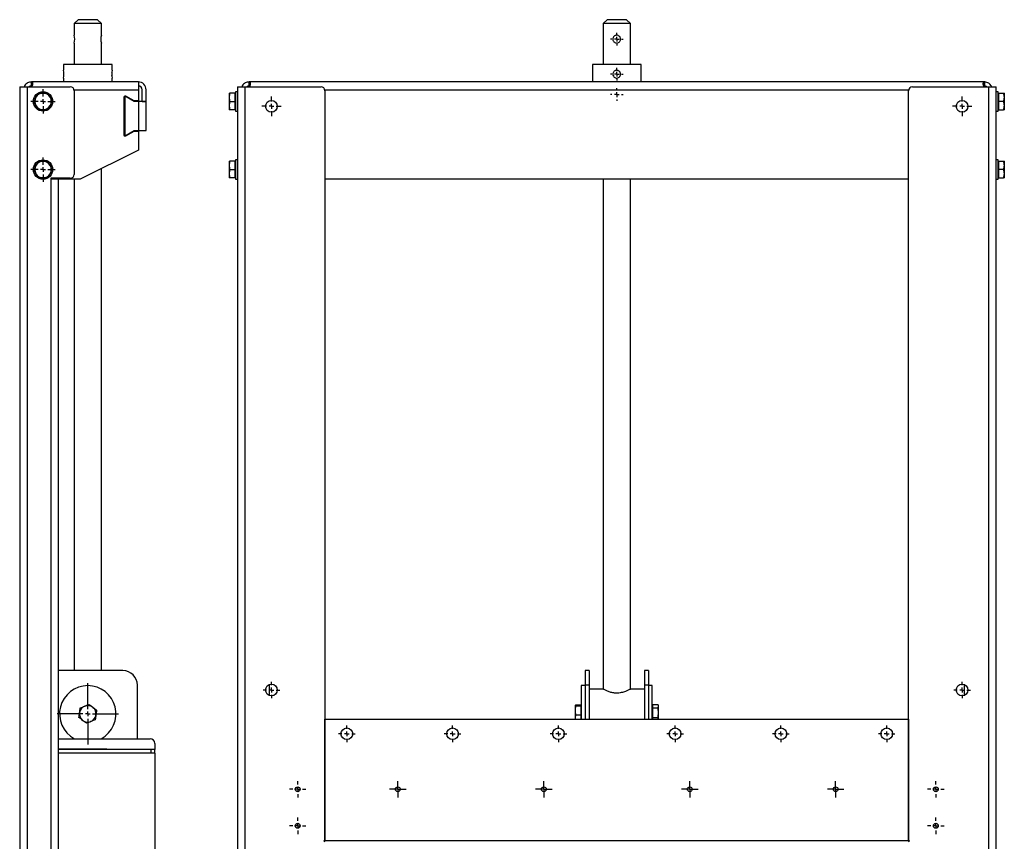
# Model space of a CAD drawing. Header units: millimetres. Extents: x 450 to 3054, y 257 to 2242.
# Tile 6 of 6: x 2042 to 3054, y 1113 to 1958. Entities that reach past the tile are written whole.
import ezdxf

# ---------------------------------------------------------------- set-up
doc = ezdxf.new("R2010")
doc.units = ezdxf.units.MM
doc.layers.add('FOND_DE_PLAN', color=7, linetype='Continuous')

# ---------------------------------------------------------------- blocks, each defined once
blk = doc.blocks.new('SW_CENTERMARKSYMBOL_26')
at = {"layer": 'FOND_DE_PLAN', "color": 0}
for p, q in [((0, 5), (0, 12.5)), ((-5, 0), (-12.5, 0)), ((0, 0), (-2.5, 0)), ((0, 0), (0, 2.5)), ((0, 0), (0, -2.5)), ((0, 0), (2.5, 0)), ((5, 0), (12.5, 0)), ((0, -5), (0, -12.5))]:
    blk.add_line(p, q, dxfattribs=at)
blk = doc.blocks.new('SW_CENTERMARKSYMBOL_27')
at = {"layer": 'FOND_DE_PLAN', "color": 0}
for p, q in [((0, 5), (0, 31.5)), ((-5, 0), (-31.5, 0)), ((0, 0), (-2.5, 0)), ((0, 0), (0, 2.5)), ((0, 0), (0, -2.5)), ((0, 0), (2.5, 0)), ((5, 0), (31.5, 0)), ((0, -5), (0, -31.5))]:
    blk.add_line(p, q, dxfattribs=at)
blk = doc.blocks.new('SW_CENTERMARKSYMBOL_28')
at = {"layer": 'FOND_DE_PLAN', "color": 0}
for p, q in [((0, 5), (0, 12.5)), ((-5, 0), (-12.5, 0)), ((0, 0), (-2.5, 0)), ((0, 0), (0, 2.5)), ((0, 0), (0, -2.5)), ((0, 0), (2.5, 0)), ((5, 0), (12.5, 0)), ((0, -5), (0, -12.5))]:
    blk.add_line(p, q, dxfattribs=at)
blk = doc.blocks.new('SW_CENTERMARKSYMBOL_32')
at = {"layer": 'FOND_DE_PLAN', "color": 0}
for p, q in [((-5, 0), (-8.5, 0)), ((0, 0), (-2.5, 0)), ((0, 5), (0, 8.5)), ((0, 0), (0, 2.5)), ((0, 0), (0, -2.5)), ((0, 0), (2.5, 0)), ((5, 0), (8.5, 0)), ((0, -5), (0, -8.5))]:
    blk.add_line(p, q, dxfattribs=at)
blk = doc.blocks.new('SW_CENTERMARKSYMBOL_37')
at = {"layer": 'FOND_DE_PLAN', "color": 0}
for p, q in [((-5, 0), (-6.5, 0)), ((0, 0), (-2.5, 0)), ((0, 5), (0, 6.5)), ((0, 0), (0, 2.5)), ((0, 0), (0, -2.5)), ((0, 0), (2.5, 0)), ((5, 0), (6.5, 0)), ((0, -5), (0, -6.5))]:
    blk.add_line(p, q, dxfattribs=at)
blk = doc.blocks.new('SW_CENTERMARKSYMBOL_38')
at = {"layer": 'FOND_DE_PLAN', "color": 0}
for p, q in [((-5, 0), (-8.5, 0)), ((0, 0), (-2.5, 0)), ((0, 5), (0, 8.5)), ((0, 0), (0, 2.5)), ((0, 0), (0, -2.5)), ((0, 0), (2.5, 0)), ((5, 0), (8.5, 0)), ((0, -5), (0, -8.5))]:
    blk.add_line(p, q, dxfattribs=at)
blk = doc.blocks.new('SW_CENTERMARKSYMBOL_40')
at = {"layer": 'FOND_DE_PLAN', "color": 0}
for p, q in [((-5, 0), (-8.5, 0)), ((0, 0), (-2.5, 0)), ((0, 5), (0, 8.5)), ((0, 0), (0, 2.5)), ((0, 0), (0, -2.5)), ((0, 0), (2.5, 0)), ((5, 0), (8.5, 0)), ((0, -5), (0, -8.5))]:
    blk.add_line(p, q, dxfattribs=at)
blk = doc.blocks.new('SW_CENTERMARKSYMBOL_44')
at = {"layer": 'FOND_DE_PLAN', "color": 0}
for p, q in [((-5, 0), (-8.5, 0)), ((0, 0), (-2.5, 0)), ((0, 5), (0, 8.5)), ((0, 0), (0, 2.5)), ((0, 0), (0, -2.5)), ((0, 0), (2.5, 0)), ((5, 0), (8.5, 0)), ((0, -5), (0, -8.5))]:
    blk.add_line(p, q, dxfattribs=at)
blk = doc.blocks.new('SW_CENTERMARKSYMBOL_46')
at = {"layer": 'FOND_DE_PLAN', "color": 0}
for p, q in [((-5, 0), (-8.5, 0)), ((0, 0), (-2.5, 0)), ((0, 5), (0, 8.5)), ((0, 0), (0, 2.5)), ((0, 0), (0, -2.5)), ((0, 0), (2.5, 0)), ((5, 0), (8.5, 0)), ((0, -5), (0, -8.5))]:
    blk.add_line(p, q, dxfattribs=at)
blk = doc.blocks.new('SW_CENTERMARKSYMBOL_47')
at = {"layer": 'FOND_DE_PLAN', "color": 0}
for p, q in [((-5, 0), (-10, 0)), ((0, 0), (-2.5, 0)), ((0, 5), (0, 10)), ((0, 0), (0, 2.5)), ((0, 0), (0, -2.5)), ((0, 0), (2.5, 0)), ((5, 0), (10, 0)), ((0, -5), (0, -10))]:
    blk.add_line(p, q, dxfattribs=at)
blk = doc.blocks.new('SW_CENTERMARKSYMBOL_49')
at = {"layer": 'FOND_DE_PLAN', "color": 0}
for p, q in [((-5, 0), (-6.5, 0)), ((0, 0), (-2.5, 0)), ((0, 5), (0, 6.5)), ((0, 0), (0, 2.5)), ((0, 0), (0, -2.5)), ((0, 0), (2.5, 0)), ((5, 0), (6.5, 0)), ((0, -5), (0, -6.5))]:
    blk.add_line(p, q, dxfattribs=at)
blk = doc.blocks.new('SW_CENTERMARKSYMBOL_50')
at = {"layer": 'FOND_DE_PLAN', "color": 0}
for p, q in [((-5, 0), (-6.5, 0)), ((0, 0), (-2.5, 0)), ((0, 5), (0, 6.5)), ((0, 0), (0, 2.5)), ((0, 0), (0, -2.5)), ((0, 0), (2.5, 0)), ((5, 0), (6.5, 0)), ((0, -5), (0, -6.5))]:
    blk.add_line(p, q, dxfattribs=at)
blk = doc.blocks.new('SW_CENTERMARKSYMBOL_53')
at = {"layer": 'FOND_DE_PLAN', "color": 0}
for p, q in [((-5, 0), (-8.5, 0)), ((0, 0), (-2.5, 0)), ((0, 5), (0, 8.5)), ((0, 0), (0, 2.5)), ((0, 0), (0, -2.5)), ((0, 0), (2.5, 0)), ((5, 0), (8.5, 0)), ((0, -5), (0, -8.5))]:
    blk.add_line(p, q, dxfattribs=at)
blk = doc.blocks.new('SW_CENTERMARKSYMBOL_54')
at = {"layer": 'FOND_DE_PLAN', "color": 0}
for p, q in [((-5, 0), (-10, 0)), ((0, 0), (-2.5, 0)), ((0, 5), (0, 10)), ((0, 0), (0, 2.5)), ((0, 0), (0, -2.5)), ((0, 0), (2.5, 0)), ((5, 0), (10, 0)), ((0, -5), (0, -10))]:
    blk.add_line(p, q, dxfattribs=at)
blk = doc.blocks.new('SW_CENTERMARKSYMBOL_55')
at = {"layer": 'FOND_DE_PLAN', "color": 0}
for p, q in [((-5, 0), (-8.5, 0)), ((0, 0), (-2.5, 0)), ((0, 5), (0, 8.5)), ((0, 0), (0, 2.5)), ((0, 0), (0, -2.5)), ((0, 0), (2.5, 0)), ((5, 0), (8.5, 0)), ((0, -5), (0, -8.5))]:
    blk.add_line(p, q, dxfattribs=at)
blk = doc.blocks.new('SW_CENTERMARKSYMBOL_56')
at = {"layer": 'FOND_DE_PLAN', "color": 0}
for p, q in [((-2.5, 0), (-5, 0)), ((0, 0), (-2.5, 0)), ((0, 2.5), (0, 5)), ((0, 0), (0, 2.5)), ((0, 0), (0, -2.5)), ((0, 0), (2.5, 0)), ((2.5, 0), (5, 0)), ((0, -2.5), (0, -5))]:
    blk.add_line(p, q, dxfattribs=at)
blk = doc.blocks.new('SW_CENTERMARKSYMBOL_57')
at = {"layer": 'FOND_DE_PLAN', "color": 0}
for p, q in [((-2.5, 0), (-5, 0)), ((0, 0), (-2.5, 0)), ((0, 2.5), (0, 5)), ((0, 0), (0, 2.5)), ((0, 0), (0, -2.5)), ((0, 0), (2.5, 0)), ((2.5, 0), (5, 0)), ((0, -2.5), (0, -5))]:
    blk.add_line(p, q, dxfattribs=at)
blk = doc.blocks.new('SW_CENTERMARKSYMBOL_58')
at = {"layer": 'FOND_DE_PLAN', "color": 0}
for p, q in [((-2.5, 0), (-5, 0)), ((0, 0), (-2.5, 0)), ((0, 2.5), (0, 5)), ((0, 0), (0, 2.5)), ((0, 0), (0, -2.5)), ((0, 0), (2.5, 0)), ((2.5, 0), (5, 0)), ((0, -2.5), (0, -5))]:
    blk.add_line(p, q, dxfattribs=at)
blk = doc.blocks.new('SW_CENTERMARKSYMBOL_59')
at = {"layer": 'FOND_DE_PLAN', "color": 0}
for p, q in [((-2.5, 0), (-5, 0)), ((0, 0), (-2.5, 0)), ((0, 2.5), (0, 5)), ((0, 0), (0, 2.5)), ((0, 0), (0, -2.5)), ((0, 0), (2.5, 0)), ((2.5, 0), (5, 0)), ((0, -2.5), (0, -5))]:
    blk.add_line(p, q, dxfattribs=at)
blk = doc.blocks.new('SW_CENTERMARKSYMBOL_60')
at = {"layer": 'FOND_DE_PLAN', "color": 0}
for p, q in [((-5, 0), (-8.5, 0)), ((0, 0), (-2.5, 0)), ((0, 5), (0, 8.5)), ((0, 0), (0, 2.5)), ((0, 0), (0, -2.5)), ((0, 0), (2.5, 0)), ((5, 0), (8.5, 0)), ((0, -5), (0, -8.5))]:
    blk.add_line(p, q, dxfattribs=at)
blk = doc.blocks.new('SW_CENTERMARKSYMBOL_61')
at = {"layer": 'FOND_DE_PLAN', "color": 0}
for p, q in [((-5, 0), (-8.5, 0)), ((0, 0), (-2.5, 0)), ((0, 5), (0, 8.5)), ((0, 0), (0, 2.5)), ((0, 0), (0, -2.5)), ((0, 0), (2.5, 0)), ((5, 0), (8.5, 0)), ((0, -5), (0, -8.5))]:
    blk.add_line(p, q, dxfattribs=at)
blk = doc.blocks.new('SW_CENTERMARKSYMBOL_62')
at = {"layer": 'FOND_DE_PLAN', "color": 0}
for p, q in [((-5, 0), (-8.5, 0)), ((0, 0), (-2.5, 0)), ((0, 5), (0, 8.5)), ((0, 0), (0, 2.5)), ((0, 0), (0, -2.5)), ((0, 0), (2.5, 0)), ((5, 0), (8.5, 0)), ((0, -5), (0, -8.5))]:
    blk.add_line(p, q, dxfattribs=at)
blk = doc.blocks.new('SW_CENTERMARKSYMBOL_63')
at = {"layer": 'FOND_DE_PLAN', "color": 0}
for p, q in [((-5, 0), (-8.5, 0)), ((0, 0), (-2.5, 0)), ((0, 5), (0, 8.5)), ((0, 0), (0, 2.5)), ((0, 0), (0, -2.5)), ((0, 0), (2.5, 0)), ((5, 0), (8.5, 0)), ((0, -5), (0, -8.5))]:
    blk.add_line(p, q, dxfattribs=at)
blk = doc.blocks.new('SW_CENTERMARKSYMBOL_64')
at = {"layer": 'FOND_DE_PLAN', "color": 0}
for p, q in [((-5, 0), (-8.5, 0)), ((0, 0), (-2.5, 0)), ((0, 5), (0, 8.5)), ((0, 0), (0, 2.5)), ((0, 0), (0, -2.5)), ((0, 0), (2.5, 0)), ((5, 0), (8.5, 0)), ((0, -5), (0, -8.5))]:
    blk.add_line(p, q, dxfattribs=at)
blk = doc.blocks.new('SW_CENTERMARKSYMBOL_65')
at = {"layer": 'FOND_DE_PLAN', "color": 0}
for p, q in [((-5, 0), (-8.5, 0)), ((0, 0), (-2.5, 0)), ((0, 5), (0, 8.5)), ((0, 0), (0, 2.5)), ((0, 0), (0, -2.5)), ((0, 0), (2.5, 0)), ((5, 0), (8.5, 0)), ((0, -5), (0, -8.5))]:
    blk.add_line(p, q, dxfattribs=at)
blk = doc.blocks.new('SW_CENTERMARKSYMBOL_66')
at = {"layer": 'FOND_DE_PLAN', "color": 0}
for p, q in [((-5, 0), (-8.5, 0)), ((0, 0), (-2.5, 0)), ((0, 5), (0, 8.5)), ((0, 0), (0, 2.5)), ((0, 0), (0, -2.5)), ((0, 0), (2.5, 0)), ((5, 0), (8.5, 0)), ((0, -5), (0, -8.5))]:
    blk.add_line(p, q, dxfattribs=at)
blk = doc.blocks.new('SW_CENTERMARKSYMBOL_67')
at = {"layer": 'FOND_DE_PLAN', "color": 0}
for p, q in [((-5, 0), (-8.5, 0)), ((0, 0), (-2.5, 0)), ((0, 5), (0, 8.5)), ((0, 0), (0, 2.5)), ((0, 0), (0, -2.5)), ((0, 0), (2.5, 0)), ((5, 0), (8.5, 0)), ((0, -5), (0, -8.5))]:
    blk.add_line(p, q, dxfattribs=at)
blk = doc.blocks.new('SW_CENTERMARKSYMBOL_72')
at = {"layer": 'FOND_DE_PLAN', "color": 0}
for p, q in [((-5, 0), (-8.5, 0)), ((0, 0), (-2.5, 0)), ((0, 5), (0, 8.5)), ((0, 0), (0, 2.5)), ((0, 0), (0, -2.5)), ((0, 0), (2.5, 0)), ((5, 0), (8.5, 0)), ((0, -5), (0, -8.5))]:
    blk.add_line(p, q, dxfattribs=at)

msp = doc.modelspace()

# ---------------------------------------------------------------- linework, layer by layer
at = {"color": 7, "linetype": 'Continuous', "lineweight": 25}
for p, q in [((2102, 1957.6), (2098, 1953.6)), ((2098, 1953.6), (2098, 1941.6)), ((2126, 1953.6), (2098, 1953.6)), ((2122, 1957.6), (2102, 1957.6)), ((2126, 1953.6), (2122, 1957.6)), ((2126, 1941.6), (2126, 1953.6)), ((2645.8, 1957.6), (2641.8, 1953.6)), ((2641.8, 1953.6), (2641.8, 1911.6)), ((2669.8, 1953.6), (2641.8, 1953.6)), ((2665.8, 1957.6), (2645.8, 1957.6)), ((2669.8, 1953.6), (2665.8, 1957.6)), ((2669.8, 1911.6), (2669.8, 1953.6)), ((2098, 1933.6), (2098, 1911.6)), ((2126, 1911.6), (2126, 1933.6)), ((2087, 1911.6), (2087, 1905.6)), ((2112, 1911.6), (2087, 1911.6)), ((2137, 1911.6), (2112, 1911.6)), ((2137, 1905.6), (2137, 1911.6)), ((2630.8, 1911.6), (2630.8, 1893.6)), ((2680.8, 1911.6), (2630.8, 1911.6)), ((2656.4, 1905), (2656.1, 1905.6)), ((2656.9, 1905.5), (2656.4, 1905)), ((2680.8, 1893.6), (2680.8, 1911.6)), ((2054, 1889.6), (2054, 1893.6)), ((2054, 1893.6), (2054.2, 1893.6)), ((2164, 1893.6), (2054.2, 1893.6)), ((2054.2, 1893.6), (2054.2, 1889.6)), ((2087, 1897.6), (2087, 1893.6)), ((2137, 1893.6), (2137, 1897.6)), ((2164, 1893.6), (2164, 1885.6)), ((2277.8, 1889.6), (2277.8, 1893.6)), ((2277.8, 1893.6), (2277.9, 1893.6)), ((2277.9, 1893.6), (2277.9, 1889.6)), ((3033.6, 1893.6), (2277.9, 1893.6)), ((2658.6, 1898.8), (2658.4, 1899.4)), ((2658.4, 1899.4), (2659.1, 1899.4)), ((3033.6, 1889.6), (3033.6, 1893.6)), ((3033.6, 1893.6), (3033.8, 1893.6)), ((3033.8, 1893.6), (3033.8, 1889.6)), ((2042, 1888.6), (2042, 513.6)), ((2042, 1888.6), (2050, 1888.6)), ((2050, 516.6), (2050, 1888.6)), ((2050, 1888.6), (2094, 1888.6)), ((2054.2, 1889.6), (2054, 1889.6)), ((2097.9, 1885.6), (2164, 1885.6)), ((2098, 1884.6), (2098, 1798.6)), ((2164, 1885.6), (2164, 1874.1)), ((2168, 1873.6), (2168, 1885.6)), ((2172, 1873.6), (2172, 1885.6)), ((2265.8, 1883.6), (2263.8, 1883.6)), ((2263.8, 1883.6), (2263.8, 1873.6)), ((2265.8, 1888.6), (2265.8, 516.6)), ((2265.8, 1888.6), (2273.8, 1888.6)), ((2273.8, 513.6), (2273.8, 1888.6)), ((2273.8, 1888.6), (2351.8, 1888.6)), ((2277.9, 1889.6), (2277.8, 1889.6)), ((2277.8, 1888.6), (2277.8, 1889.6)), ((2355.6, 1885.6), (2955.9, 1885.6)), ((2355.8, 1884.6), (2355.8, 1114.6)), ((2955.8, 1114.6), (2955.8, 1884.6)), ((2959.8, 1888.6), (3037.8, 1888.6)), ((3033.8, 1889.6), (3033.6, 1889.6)), ((3033.8, 1889.6), (3033.8, 1888.6)), ((3037.8, 1888.6), (3037.8, 513.6)), ((3037.8, 1888.6), (3045.8, 1888.6)), ((3045.8, 516.6), (3045.8, 1888.6)), ((3047.8, 1883.6), (3045.8, 1883.6)), ((3047.8, 1873.6), (3047.8, 1883.6)), ((2149, 1878.1), (2149, 1839.1)), ((2150.7, 1879.1), (2150, 1879.1)), ((2150, 1877.5), (2150, 1839.8)), ((2159.7, 1874.1), (2151.2, 1879)), ((2159.7, 1873.6), (2151.5, 1878.4)), ((2164, 1874.1), (2159.7, 1874.1)), ((2164, 1873.6), (2159.7, 1873.6)), ((2164, 1873.6), (2164, 1843.6)), ((2172, 1873.6), (2164, 1873.6)), ((2168, 1873.6), (2172, 1873.6)), ((2168, 1873.6), (2168, 1873.6)), ((2172, 1843.6), (2172, 1873.6)), ((2172, 1873.6), (2172, 1873.6)), ((2257.4, 1882.1), (2257.4, 1877.9)), ((2257.4, 1877.9), (2257.4, 1869.4)), ((2263.2, 1882.1), (2258.1, 1882.1)), ((2258.1, 1873.6), (2263.2, 1873.6)), ((2263.2, 1882.1), (2263.2, 1873.6)), ((2263.8, 1881.3), (2263.2, 1881.3)), ((2263.2, 1873.6), (2263.2, 1865.1)), ((2263.8, 1873.6), (2263.8, 1863.6)), ((3048.4, 1881.3), (3047.8, 1881.3)), ((3047.8, 1863.6), (3047.8, 1873.6)), ((3048.4, 1882.1), (3053.4, 1882.1)), ((3048.4, 1873.6), (3048.4, 1882.1)), ((3053.4, 1873.6), (3048.4, 1873.6)), ((3048.4, 1865.1), (3048.4, 1873.6)), ((3054.2, 1877.9), (3054.2, 1882.1)), ((3054.2, 1869.4), (3054.2, 1877.9)), ((2257.4, 1869.4), (2257.4, 1865.1)), ((2263.2, 1865.1), (2258.1, 1865.1)), ((2263.2, 1865.9), (2263.8, 1865.9)), ((2263.8, 1863.6), (2265.8, 1863.6)), ((3045.8, 1863.6), (3047.8, 1863.6)), ((3047.8, 1865.9), (3048.4, 1865.9)), ((3048.4, 1865.1), (3053.4, 1865.1)), ((3054.2, 1865.1), (3054.2, 1869.4)), ((2151.2, 1838.3), (2159.7, 1843.1)), ((2151.5, 1838.9), (2159.7, 1843.6)), ((2159.7, 1843.6), (2164, 1843.6)), ((2159.7, 1843.1), (2164, 1843.1)), ((2164, 1843.6), (2172, 1843.6)), ((2164, 1843.1), (2164, 1823.6)), ((2150, 1838.1), (2150.7, 1838.1)), ((2164, 1823.6), (2104, 1793.6)), ((2257.4, 1812.1), (2257.4, 1807.9)), ((2263.2, 1812.1), (2258.1, 1812.1)), ((2263.2, 1812.1), (2263.2, 1803.6)), ((2265.8, 1813.6), (2263.8, 1813.6)), ((2263.8, 1813.6), (2263.8, 1803.6)), ((3047.8, 1813.6), (3045.8, 1813.6)), ((3047.8, 1803.6), (3047.8, 1813.6)), ((3048.4, 1812.1), (3053.4, 1812.1)), ((3048.4, 1803.6), (3048.4, 1812.1)), ((3054.2, 1807.9), (3054.2, 1812.1)), ((2126, 1288.6), (2126, 1804.6)), ((2257.4, 1807.9), (2257.4, 1799.4)), ((2258.1, 1803.6), (2263.2, 1803.6)), ((2263.8, 1811.3), (2263.2, 1811.3)), ((2263.2, 1803.6), (2263.2, 1795.1)), ((2263.8, 1803.6), (2263.8, 1793.6)), ((3048.4, 1811.3), (3047.8, 1811.3)), ((3047.8, 1793.6), (3047.8, 1803.6)), ((3053.4, 1803.6), (3048.4, 1803.6)), ((3048.4, 1795.1), (3048.4, 1803.6)), ((3054.2, 1799.4), (3054.2, 1807.9)), ((2094, 1794.6), (2074, 1794.6)), ((2074, 1794.6), (2074, 1793.6)), ((2074, 1793.6), (2074, 516.6)), ((2080.9, 1793.6), (2074, 1793.6)), ((2104, 1793.6), (2080.9, 1793.6)), ((2082, 513.6), (2082, 1793.6)), ((2098, 1793.6), (2098, 1288.6)), ((2257.4, 1799.4), (2257.4, 1795.1)), ((2263.2, 1795.1), (2258.1, 1795.1)), ((2263.2, 1795.9), (2263.8, 1795.9)), ((2263.8, 1793.6), (2265.8, 1793.6)), ((2955.8, 1793.6), (2355.8, 1793.6)), ((2641.8, 1793.6), (2641.8, 1269.6)), ((2669.8, 1269.6), (2669.8, 1793.6)), ((3045.8, 1793.6), (3047.8, 1793.6)), ((3047.8, 1795.9), (3048.4, 1795.9)), ((3048.4, 1795.1), (3053.4, 1795.1)), ((3054.2, 1795.1), (3054.2, 1799.4)), ((2148, 1288.6), (2082, 1288.6)), ((2627.3, 1288.6), (2623.3, 1288.6)), ((2623.3, 1288.6), (2623.3, 1273.6)), ((2627.3, 1288.6), (2627.3, 1273.6)), ((2688.3, 1288.6), (2684.3, 1288.6)), ((2684.3, 1288.6), (2684.3, 1273.6)), ((2688.3, 1288.6), (2688.3, 1273.6)), ((2163, 1218.6), (2163, 1273.6)), ((2298.8, 1263), (2298.8, 1274.3)), ((2623.3, 1273.1), (2619.3, 1273.1)), ((2619.3, 1273.1), (2619.3, 1238.6)), ((2627.3, 1273.6), (2623.3, 1273.6)), ((2623.3, 1273.6), (2623.3, 1238.6)), ((2627.3, 1273.6), (2627.3, 1238.6)), ((2641.8, 1269.6), (2627.3, 1269.6)), ((2684.3, 1269.6), (2669.8, 1269.6)), ((2688.3, 1273.6), (2684.3, 1273.6)), ((2684.3, 1273.6), (2684.3, 1238.6)), ((2688.3, 1273.6), (2688.3, 1238.6)), ((2692.3, 1273.1), (2688.3, 1273.1)), ((2692.3, 1238.6), (2692.3, 1273.1)), ((3012.8, 1274.3), (3012.8, 1263)), ((2612.9, 1252.6), (2612.9, 1247.5)), ((2612.9, 1247.5), (2612.9, 1239.1)), ((2618.7, 1253.1), (2613.6, 1253.1)), ((2618.7, 1252), (2613.6, 1252)), ((2618.7, 1253.1), (2618.7, 1252)), ((2618.7, 1252), (2618.7, 1243)), ((2619.3, 1251.8), (2618.7, 1251.8)), ((2692.9, 1251.8), (2692.3, 1251.8)), ((2692.9, 1253.8), (2697.9, 1253.8)), ((2692.9, 1250.2), (2692.9, 1253.8)), ((2692.9, 1240.5), (2692.9, 1250.2)), ((2692.9, 1250.2), (2697.9, 1250.2)), ((2698.7, 1252.6), (2698.3, 1253.3)), ((2698.7, 1252), (2698.7, 1252.6)), ((2698.7, 1245.3), (2698.7, 1252)), ((2698.7, 1238.6), (2698.7, 1245.3)), ((2355.8, 1238.6), (2955.8, 1238.6)), ((2355.8, 1113.6), (2355.8, 1238.6)), ((2612.9, 1239.1), (2612.9, 1238.6)), ((2612.9, 1239.1), (2612.9, 1238.6)), ((2613.6, 1243), (2618.7, 1243)), ((2618.7, 1243), (2618.7, 1238.6)), ((2692.9, 1240.5), (2697.9, 1240.5)), ((2692.9, 1238.6), (2692.9, 1240.5)), ((2955.8, 1238.6), (2955.8, 1113.6)), ((2082, 1218.6), (2176, 1218.6)), ((2131.5, 1207.9), (2082, 1207.9)), ((2177, 1207.6), (2082, 1207.6)), ((2131.5, 1207.6), (2131.5, 1207.9)), ((2177, 1203.6), (2177, 1207.6)), ((2181, 1207.6), (2177, 1207.6)), ((2181, 1213.6), (2181, 1207.6)), ((2181, 1203.6), (2181, 1207.6)), ((2177, 1203.6), (2082, 1203.6)), ((2181, 1203.6), (2177, 1203.6)), ((2181, 1203.6), (2181, 1068.7)), ((2355.8, 1114.6), (2354.8, 1113.6)), ((2354.8, 1113.6), (2355.8, 1112.6)), ((2955.8, 1113.6), (2355.8, 1113.6)), ((2956.8, 1113.6), (2955.8, 1114.6)), ((2955.8, 1112.6), (2956.8, 1113.6))]:
    msp.add_line(p, q, dxfattribs=at)
for centre, radius in [((2066, 1873.6), 10), ((2300.8, 1868.6), 6), ((3010.8, 1868.6), 6), ((2066, 1803.6), 10), ((2300.8, 1268.6), 6), ((3010.8, 1268.6), 6), ((2378.3, 1223.6), 6), ((2487, 1223.6), 6), ((2595.8, 1223.6), 6), ((2715.8, 1223.6), 6), ((2824.5, 1223.6), 6), ((2933.3, 1223.6), 6), ((2327.8, 1166.6), 2.5), ((2430.8, 1166.6), 2.5), ((2580.8, 1166.6), 2.5), ((2730.8, 1166.6), 2.5), ((2880.8, 1166.6), 2.5), ((2983.8, 1166.6), 2.5), ((2327.8, 1129.1), 2.5), ((2983.8, 1129.1), 2.5)]:
    msp.add_circle(centre, radius, dxfattribs=at)
for centre, radius, start, end in [((2084.3, 1937.6), 14.3, 343.7225, 16.2775), ((2139.7, 1937.6), 14.3, 163.7243, 196.2757), ((2062.1, 1901.6), 25.2, 350.8603, 9.1397), ((2161.8, 1901.6), 25.1, 170.8448, 189.1552), ((2130.1, 1901.6), 6.88, 0, 11.6781), ((2130.1, 1901.6), 6.88, 346.6514, 0), ((2164, 1885.6), 8, 0, 90), ((2094, 1884.6), 4, 0, 90), ((2164, 1885.6), 4, 0, 90), ((2351.8, 1884.6), 4, 0, 90), ((2959.8, 1884.6), 4, 90, 180), ((2066, 1873.6), 8.5, 150, 210), ((2066, 1873.6), 8.5, 90, 150), ((2066, 1873.6), 8.5, 30, 90), ((2066, 1873.6), 8.5, 330, 30), ((2150, 1878.1), 1, 90, 180), ((2151, 1877.5), 1, 60, 180), ((2150.7, 1878.1), 1, 60, 90), ((2066, 1873.6), 8.5, 210, 270), ((2066, 1873.6), 8.5, 270, 330), ((2150, 1839.1), 1, 180, 270), ((2151, 1839.8), 1, 180, 300), ((2150.7, 1839.1), 1, 270, 300), ((2066, 1803.6), 8.5, 90, 150), ((2066, 1803.6), 8.5, 30, 90), ((2066, 1803.6), 8.5, 150, 210), ((2066, 1803.6), 8.5, 330, 30), ((2066, 1803.6), 8.5, 210, 270), ((2066, 1803.6), 8.5, 270, 330), ((2094, 1798.6), 4, 270, 0), ((2148, 1273.6), 15, 0, 90), ((2112, 1244.1), 29, 298.4407, 241.5593), ((2112, 1244.1), 8.5, 171.7443, 231.7443), ((2112, 1244.1), 8.5, 111.7443, 171.7443), ((2112, 1244.1), 8.5, 51.7443, 111.7443), ((2112, 1244.1), 8.5, 351.7443, 51.7443), ((2112, 1244.1), 8.5, 231.7443, 291.7443), ((2112, 1244.1), 8.5, 291.7443, 351.7443), ((2176, 1213.6), 5, 0, 90)]:
    msp.add_arc(centre, radius, start, end, dxfattribs=at)
for points, knots in [([(2655.8, 1933.6), (2655.3, 1933.7), (2654.5, 1933.8), (2653.3, 1934.4), (2652.4, 1935.4), (2651.9, 1936.5), (2651.7, 1937.7), (2651.9, 1938.9), (2652.5, 1940.1), (2653.5, 1941), (2654.7, 1941.5), (2655.9, 1941.7), (2657.1, 1941.5), (2658.3, 1940.8), (2659.2, 1939.9), (2659.7, 1938.6), (2659.8, 1937.2), (2659.5, 1936), (2658.7, 1934.8), (2657.7, 1934), (2656.6, 1933.7), (2656, 1933.6), (2655.8, 1933.6)], [0, 0, 0, 0, 0.05222, 0.104391, 0.157805, 0.212269, 0.250023, 0.302195, 0.354309, 0.407785, 0.462235, 0.500044, 0.552263, 0.604437, 0.657847, 0.712315, 0.765368, 0.81672, 0.868735, 0.922707, 0.976959, 1, 1, 1, 1]), ([(2087.2, 1903.5), (2087.2, 1903.3), (2087, 1902.7), (2087, 1902.1), (2087, 1901.7)], [0, 0, 0, 0, 0.314413, 1, 1, 1, 1]), ([(2655.8, 1905.6), (2656.2, 1905.6), (2657.1, 1905.5), (2658.3, 1904.8), (2659.2, 1903.8), (2659.7, 1902.5), (2659.8, 1901.2), (2659.4, 1899.9), (2658.7, 1898.8), (2657.6, 1898), (2656.5, 1897.7), (2655.5, 1897.6), (2654.4, 1897.8), (2653.2, 1898.4), (2652.3, 1899.4), (2651.9, 1900.6), (2651.7, 1901.8), (2651.9, 1903), (2652.6, 1904.2), (2653.6, 1905.1), (2654.7, 1905.6), (2655.5, 1905.6), (2655.8, 1905.6)], [0, 0, 0, 0, 0.053214, 0.106414, 0.160031, 0.213943, 0.267398, 0.320346, 0.373538, 0.427335, 0.481163, 0.499946, 0.553161, 0.606361, 0.659977, 0.713889, 0.749974, 0.803184, 0.856375, 0.909999, 0.963911, 1, 1, 1, 1]), ([(2054, 1893.6), (2053.4, 1893.6), (2052.1, 1893.5), (2050.1, 1892.7), (2048.3, 1891.4), (2047.1, 1889.9), (2046.8, 1889), (2046.7, 1888.6)], [0, 0, 0, 0, 0.214498, 0.431269, 0.65498, 0.878872, 1, 1, 1, 1]), ([(2054.6, 1888.6), (2054.7, 1888.8), (2055.2, 1889.6), (2055.5, 1891), (2055.6, 1892.4), (2055.3, 1893.3), (2054.7, 1893.6), (2054.3, 1893.6), (2054.2, 1893.6)], [0, 0, 0, 0, 0.0677651, 0.2808544, 0.5041013, 0.7277593, 0.9515567, 1, 1, 1, 1]), ([(2087, 1901.7), (2087, 1901.4), (2087, 1900.7), (2087.2, 1900.1), (2087.2, 1899.7)], [0, 0, 0, 0, 0.4466, 1, 1, 1, 1]), ([(2277.8, 1893.6), (2277.1, 1893.6), (2275.9, 1893.5), (2273.9, 1892.7), (2272.1, 1891.4), (2270.9, 1889.9), (2270.5, 1889), (2270.4, 1888.6)], [0, 0, 0, 0, 0.215273, 0.432114, 0.655688, 0.879676, 1, 1, 1, 1]), ([(2278.4, 1888.6), (2278.5, 1888.8), (2278.9, 1889.5), (2279.2, 1890.9), (2279.4, 1892.4), (2279.1, 1893.3), (2278.5, 1893.6), (2278, 1893.6), (2277.9, 1893.6)], [0, 0, 0, 0, 0.060852, 0.274645, 0.498028, 0.721039, 0.945939, 1, 1, 1, 1]), ([(3033.6, 1893.6), (3033.3, 1893.6), (3032.6, 1893.5), (3032.2, 1892.7), (3032.2, 1891.4), (3032.5, 1889.9), (3033, 1889), (3033.2, 1888.6)], [0, 0, 0, 0, 0.214498, 0.431269, 0.65498, 0.878872, 1, 1, 1, 1]), ([(3041.1, 1888.6), (3041.1, 1888.8), (3040.8, 1889.6), (3039.8, 1891), (3038.2, 1892.4), (3036.2, 1893.3), (3034.7, 1893.6), (3033.9, 1893.6), (3033.8, 1893.6)], [0, 0, 0, 0, 0.0677651, 0.2808544, 0.5041013, 0.7277593, 0.9515567, 1, 1, 1, 1]), ([(2051.4, 1888.6), (2051.6, 1888.8), (2051.9, 1889.1), (2052.6, 1889.4), (2053.4, 1889.6), (2053.8, 1889.6), (2054, 1889.6)], [0, 0, 0, 0, 0.2051348, 0.4421592, 0.691448, 1, 1, 1, 1]), ([(2054.2, 1889.6), (2054.5, 1889.6), (2054.8, 1889.6), (2055, 1889.5), (2055, 1889.5)], [0, 0, 0, 0, 0.889319, 1, 1, 1, 1]), ([(2275.2, 1888.6), (2275.3, 1888.7), (2275.6, 1889), (2276.2, 1889.3), (2277, 1889.6), (2277.5, 1889.6), (2277.8, 1889.6)], [0, 0, 0, 0, 0.154116, 0.390508, 0.638738, 1, 1, 1, 1]), ([(2277.9, 1889.6), (2278.2, 1889.6), (2278.6, 1889.6), (2278.8, 1889.5), (2278.8, 1889.5)], [0, 0, 0, 0, 0.909528, 1, 1, 1, 1]), ([(3032.7, 1889.5), (3032.8, 1889.5), (3033, 1889.6), (3033.3, 1889.6), (3033.6, 1889.6)], [0, 0, 0, 0, 0.213823, 1, 1, 1, 1]), ([(3033.8, 1889.6), (3034, 1889.6), (3034.5, 1889.6), (3035.4, 1889.3), (3036, 1889), (3036.3, 1888.7), (3036.4, 1888.6)], [0, 0, 0, 0, 0.347874, 0.622683, 0.898932, 1, 1, 1, 1]), ([(2056.2, 1873.6), (2056.6, 1874.3), (2057.4, 1875.7), (2058.2, 1877.1), (2058.6, 1877.9)], [0, 0, 0, 0, 0.49547, 1, 1, 1, 1]), ([(2058.6, 1869.4), (2058.2, 1870.1), (2057.4, 1871.5), (2056.6, 1872.9), (2056.2, 1873.6)], [0, 0, 0, 0, 0.494511, 1, 1, 1, 1]), ([(2058.6, 1877.9), (2059.1, 1878.6), (2059.9, 1880), (2060.7, 1881.4), (2061.1, 1882.1)], [0, 0, 0, 0, 0.494511, 1, 1, 1, 1]), ([(2061.1, 1882.1), (2061.9, 1882.1), (2062.7, 1882.1), (2064.3, 1882.1), (2065.2, 1882.1), (2066, 1882.1)], [0, 0, 0, 0, 0.5, 0.5, 1, 1, 1, 1]), ([(2066, 1882.1), (2066.8, 1882.1), (2067.7, 1882.1), (2069.3, 1882.1), (2070.1, 1882.1), (2070.9, 1882.1)], [0, 0, 0, 0, 0.5, 0.5, 1, 1, 1, 1]), ([(2070.9, 1882.1), (2071.3, 1881.4), (2072.1, 1880), (2072.9, 1878.6), (2073.4, 1877.9)], [0, 0, 0, 0, 0.495459, 1, 1, 1, 1]), ([(2073.4, 1877.9), (2073.8, 1877.2), (2074.6, 1875.7), (2075.4, 1874.3), (2075.8, 1873.6)], [0, 0, 0, 0, 0.494501, 1, 1, 1, 1]), ([(2075.8, 1873.6), (2075.4, 1872.9), (2074.6, 1871.5), (2073.8, 1870.1), (2073.4, 1869.4)], [0, 0, 0, 0, 0.495459, 1, 1, 1, 1]), ([(2258.1, 1882.1), (2257.9, 1881.4), (2257.5, 1880), (2257.4, 1878.6), (2257.4, 1877.9)], [0, 0, 0, 0, 0.495459, 1, 1, 1, 1]), ([(2257.4, 1882.1), (2257.4, 1882.1), (2257.4, 1882.1), (2257.7, 1882.1), (2257.9, 1882.1), (2258.1, 1882.1)], [0, 0, 0, 0, 0.5, 0.5, 1, 1, 1, 1]), ([(2257.4, 1877.9), (2257.4, 1877.2), (2257.5, 1875.7), (2257.9, 1874.3), (2258.1, 1873.6)], [0, 0, 0, 0, 0.494501, 1, 1, 1, 1]), ([(2258.1, 1873.6), (2257.9, 1872.9), (2257.5, 1871.5), (2257.4, 1870.1), (2257.4, 1869.4)], [0, 0, 0, 0, 0.495459, 1, 1, 1, 1]), ([(3054.2, 1877.9), (3054.1, 1878.6), (3054.1, 1880), (3053.6, 1881.4), (3053.4, 1882.1)], [0, 0, 0, 0, 0.494511, 1, 1, 1, 1]), ([(3053.4, 1882.1), (3053.6, 1882.1), (3053.8, 1882.1), (3054.1, 1882.1), (3054.2, 1882.1), (3054.2, 1882.1)], [0, 0, 0, 0, 0.5, 0.5, 1, 1, 1, 1]), ([(3053.4, 1873.6), (3053.6, 1874.3), (3054.1, 1875.7), (3054.1, 1877.1), (3054.2, 1877.9)], [0, 0, 0, 0, 0.49547, 1, 1, 1, 1]), ([(3054.2, 1869.4), (3054.1, 1870.1), (3054.1, 1871.5), (3053.6, 1872.9), (3053.4, 1873.6)], [0, 0, 0, 0, 0.494511, 1, 1, 1, 1]), ([(2061.1, 1865.1), (2060.7, 1865.8), (2059.9, 1867.2), (2059.1, 1868.6), (2058.6, 1869.4)], [0, 0, 0, 0, 0.495449, 1, 1, 1, 1]), ([(2066, 1865.1), (2065.2, 1865.1), (2063.5, 1865.1), (2061.9, 1865.1), (2061.1, 1865.1)], [0, 0, 0, 0, 0.494511, 1, 1, 1, 1]), ([(2070.9, 1865.1), (2070.1, 1865.1), (2068.5, 1865.1), (2066.8, 1865.1), (2066, 1865.1)], [0, 0, 0, 0, 0.495458, 1, 1, 1, 1]), ([(2073.4, 1869.4), (2073, 1868.7), (2072.1, 1867.2), (2071.3, 1865.8), (2070.9, 1865.1)], [0, 0, 0, 0, 0.494501, 1, 1, 1, 1]), ([(2257.4, 1869.4), (2257.4, 1868.7), (2257.5, 1867.2), (2257.9, 1865.8), (2258.1, 1865.1)], [0, 0, 0, 0, 0.494501, 1, 1, 1, 1]), ([(2258.1, 1865.1), (2257.9, 1865.1), (2257.5, 1865.1), (2257.4, 1865.1), (2257.4, 1865.1)], [0, 0, 0, 0, 0.495458, 1, 1, 1, 1]), ([(3053.4, 1865.1), (3053.6, 1865.8), (3054.1, 1867.2), (3054.1, 1868.6), (3054.2, 1869.4)], [0, 0, 0, 0, 0.495449, 1, 1, 1, 1]), ([(3054.2, 1865.1), (3054.1, 1865.1), (3054.1, 1865.1), (3053.6, 1865.1), (3053.4, 1865.1)], [0, 0, 0, 0, 0.494511, 1, 1, 1, 1]), ([(2058.6, 1807.9), (2059.1, 1808.6), (2059.9, 1810), (2060.7, 1811.4), (2061.1, 1812.1)], [0, 0, 0, 0, 0.494521, 1, 1, 1, 1]), ([(2061.1, 1812.1), (2061.9, 1812.1), (2063.5, 1812.1), (2065.2, 1812.1), (2066, 1812.1)], [0, 0, 0, 0, 0.495458, 1, 1, 1, 1]), ([(2066, 1812.1), (2066.8, 1812.1), (2068.5, 1812.1), (2070.1, 1812.1), (2070.9, 1812.1)], [0, 0, 0, 0, 0.494511, 1, 1, 1, 1]), ([(2070.9, 1812.1), (2071.3, 1811.4), (2072.1, 1810), (2072.9, 1808.6), (2073.4, 1807.9)], [0, 0, 0, 0, 0.495449, 1, 1, 1, 1]), ([(2258.1, 1812.1), (2257.9, 1811.4), (2257.5, 1810), (2257.4, 1808.6), (2257.4, 1807.9)], [0, 0, 0, 0, 0.495449, 1, 1, 1, 1]), ([(2257.4, 1812.1), (2257.4, 1812.1), (2257.5, 1812.1), (2257.9, 1812.1), (2258.1, 1812.1)], [0, 0, 0, 0, 0.494511, 1, 1, 1, 1]), ([(3054.2, 1807.9), (3054.1, 1808.6), (3054.1, 1810), (3053.6, 1811.4), (3053.4, 1812.1)], [0, 0, 0, 0, 0.494521, 1, 1, 1, 1]), ([(3053.4, 1812.1), (3053.6, 1812.1), (3054.1, 1812.1), (3054.1, 1812.1), (3054.2, 1812.1)], [0, 0, 0, 0, 0.495458, 1, 1, 1, 1]), ([(2056.2, 1803.6), (2056.6, 1804.3), (2057.4, 1805.7), (2058.2, 1807.1), (2058.6, 1807.9)], [0, 0, 0, 0, 0.495459, 1, 1, 1, 1]), ([(2058.6, 1799.4), (2058.2, 1800.1), (2057.4, 1801.5), (2056.6, 1802.9), (2056.2, 1803.6)], [0, 0, 0, 0, 0.494521, 1, 1, 1, 1]), ([(2073.4, 1807.9), (2073.8, 1807.2), (2074.6, 1805.7), (2075.4, 1804.3), (2075.8, 1803.6)], [0, 0, 0, 0, 0.494511, 1, 1, 1, 1]), ([(2075.8, 1803.6), (2075.4, 1802.9), (2074.6, 1801.5), (2073.8, 1800.1), (2073.4, 1799.4)], [0, 0, 0, 0, 0.495449, 1, 1, 1, 1]), ([(2257.4, 1807.9), (2257.4, 1807.2), (2257.5, 1805.7), (2257.9, 1804.3), (2258.1, 1803.6)], [0, 0, 0, 0, 0.494511, 1, 1, 1, 1]), ([(2258.1, 1803.6), (2257.9, 1802.9), (2257.5, 1801.5), (2257.4, 1800.1), (2257.4, 1799.4)], [0, 0, 0, 0, 0.495449, 1, 1, 1, 1]), ([(3053.4, 1803.6), (3053.6, 1804.3), (3054.1, 1805.7), (3054.1, 1807.1), (3054.2, 1807.9)], [0, 0, 0, 0, 0.495459, 1, 1, 1, 1]), ([(3054.2, 1799.4), (3054.1, 1800.1), (3054.1, 1801.5), (3053.6, 1802.9), (3053.4, 1803.6)], [0, 0, 0, 0, 0.494521, 1, 1, 1, 1]), ([(2061.1, 1795.1), (2060.7, 1795.8), (2059.9, 1797.2), (2059.1, 1798.6), (2058.6, 1799.4)], [0, 0, 0, 0, 0.495459, 1, 1, 1, 1]), ([(2066, 1795.1), (2065.2, 1795.1), (2063.5, 1795.1), (2061.9, 1795.1), (2061.1, 1795.1)], [0, 0, 0, 0, 0.494511, 1, 1, 1, 1]), ([(2070.9, 1795.1), (2070.1, 1795.1), (2068.5, 1795.1), (2066.8, 1795.1), (2066, 1795.1)], [0, 0, 0, 0, 0.495458, 1, 1, 1, 1]), ([(2073.4, 1799.4), (2073, 1798.7), (2072.1, 1797.2), (2071.3, 1795.8), (2070.9, 1795.1)], [0, 0, 0, 0, 0.494511, 1, 1, 1, 1]), ([(2257.4, 1799.4), (2257.4, 1798.7), (2257.5, 1797.2), (2257.9, 1795.8), (2258.1, 1795.1)], [0, 0, 0, 0, 0.494511, 1, 1, 1, 1]), ([(2258.1, 1795.1), (2257.9, 1795.1), (2257.5, 1795.1), (2257.4, 1795.1), (2257.4, 1795.1)], [0, 0, 0, 0, 0.495458, 1, 1, 1, 1]), ([(3053.4, 1795.1), (3053.6, 1795.8), (3054.1, 1797.2), (3054.1, 1798.6), (3054.2, 1799.4)], [0, 0, 0, 0, 0.495459, 1, 1, 1, 1]), ([(3054.2, 1795.1), (3054.1, 1795.1), (3054.1, 1795.1), (3053.6, 1795.1), (3053.4, 1795.1)], [0, 0, 0, 0, 0.494511, 1, 1, 1, 1]), ([(2669.7, 1269.6), (2669.7, 1269.6), (2669.8, 1269.6), (2669.5, 1269.5), (2668.8, 1269.1), (2667.4, 1268.4), (2665.5, 1267.6), (2663.7, 1266.9), (2661.6, 1266.2), (2659.3, 1265.7), (2656.9, 1265.4), (2654.7, 1265.4), (2652.6, 1265.6), (2650, 1266.1), (2647.6, 1266.9), (2645.4, 1267.8), (2644, 1268.5), (2642.8, 1269.1), (2642, 1269.5), (2641.8, 1269.6), (2641.8, 1269.6)], [0, 0, 0, 0, 0.01501, 0.061163, 0.108635, 0.203021, 0.254843, 0.307936, 0.36402, 0.422, 0.473342, 0.526722, 0.570901, 0.616273, 0.709411, 0.7628, 0.817585, 0.87337, 0.931142, 1, 1, 1, 1]), ([(2102.9, 1240.5), (2103, 1241.3), (2103.1, 1242.1), (2103.4, 1243.7), (2103.5, 1244.5), (2103.6, 1245.3)], [0, 0, 0, 0, 0.5, 0.5, 1, 1, 1, 1]), ([(2103.6, 1245.3), (2103.7, 1246.2), (2103.9, 1247.8), (2104.2, 1249.4), (2104.3, 1250.2)], [0, 0, 0, 0, 0.494517, 1, 1, 1, 1]), ([(2104.3, 1250.2), (2105, 1250.5), (2106.5, 1251.1), (2108.1, 1251.7), (2108.9, 1252)], [0, 0, 0, 0, 0.495459, 1, 1, 1, 1]), ([(2108.9, 1252), (2109.6, 1252.3), (2111.2, 1252.9), (2112.7, 1253.5), (2113.4, 1253.8)], [0, 0, 0, 0, 0.494513, 1, 1, 1, 1]), ([(2113.4, 1253.8), (2114, 1253.3), (2115.3, 1252.3), (2116.6, 1251.3), (2117.3, 1250.8)], [0, 0, 0, 0, 0.495454, 1, 1, 1, 1]), ([(2117.3, 1250.8), (2117.9, 1250.3), (2119.2, 1249.3), (2120.5, 1248.3), (2121.1, 1247.8)], [0, 0, 0, 0, 0.4945144, 1, 1, 1, 1]), ([(2121.1, 1247.8), (2121, 1247), (2120.8, 1245.4), (2120.5, 1243.7), (2120.4, 1242.9)], [0, 0, 0, 0, 0.49546, 1, 1, 1, 1]), ([(2613.6, 1253.1), (2613.4, 1253), (2613.2, 1252.9), (2612.9, 1252.8), (2612.9, 1252.7), (2612.9, 1252.6)], [0, 0, 0, 0, 0.5, 0.5, 1, 1, 1, 1]), ([(2612.9, 1252.6), (2612.9, 1252.5), (2612.9, 1252.4), (2613.2, 1252.2), (2613.4, 1252.1), (2613.6, 1252)], [0, 0, 0, 0, 0.5, 0.5, 1, 1, 1, 1]), ([(2613.6, 1252), (2613.4, 1251.3), (2613, 1249.8), (2612.9, 1248.3), (2612.9, 1247.5)], [0, 0, 0, 0, 0.495457, 1, 1, 1, 1]), ([(2612.9, 1247.5), (2612.9, 1246.8), (2613, 1245.3), (2613.4, 1243.8), (2613.6, 1243)], [0, 0, 0, 0, 0.494511, 1, 1, 1, 1]), ([(2698.7, 1252), (2698.6, 1252.3), (2698.6, 1252.9), (2698.1, 1253.5), (2697.9, 1253.8)], [0, 0, 0, 0, 0.494513, 1, 1, 1, 1]), ([(2697.9, 1250.2), (2698.1, 1250.5), (2698.6, 1251.1), (2698.6, 1251.7), (2698.7, 1252)], [0, 0, 0, 0, 0.495459, 1, 1, 1, 1]), ([(2698.7, 1245.3), (2698.6, 1246.2), (2698.6, 1247.8), (2698.1, 1249.4), (2697.9, 1250.2)], [0, 0, 0, 0, 0.494517, 1, 1, 1, 1]), ([(2697.9, 1240.5), (2698.1, 1241.3), (2698.3, 1242.1), (2698.6, 1243.7), (2698.7, 1244.5), (2698.7, 1245.3)], [0, 0, 0, 0, 0.5, 0.5, 1, 1, 1, 1]), ([(2106.7, 1237.4), (2106.1, 1238), (2104.8, 1239), (2103.5, 1240), (2102.9, 1240.5)], [0, 0, 0, 0, 0.494507, 1, 1, 1, 1]), ([(2110.6, 1234.4), (2110, 1234.9), (2109.3, 1235.4), (2108, 1236.4), (2107.4, 1236.9), (2106.7, 1237.4)], [0, 0, 0, 0, 0.5, 0.5, 1, 1, 1, 1]), ([(2115.2, 1236.2), (2114.4, 1235.9), (2113.6, 1235.6), (2112.1, 1235), (2111.3, 1234.7), (2110.6, 1234.4)], [0, 0, 0, 0, 0.5, 0.5, 1, 1, 1, 1]), ([(2119.7, 1238), (2119, 1237.8), (2117.5, 1237.2), (2115.9, 1236.5), (2115.2, 1236.2)], [0, 0, 0, 0, 0.495459, 1, 1, 1, 1]), ([(2120.4, 1242.9), (2120.3, 1242.1), (2120.2, 1241.3), (2119.9, 1239.6), (2119.8, 1238.8), (2119.7, 1238)], [0, 0, 0, 0, 0.5, 0.5, 1, 1, 1, 1]), ([(2613.6, 1243), (2613.4, 1242.4), (2613.2, 1241.7), (2612.9, 1240.4), (2612.9, 1239.8), (2612.9, 1239.1)], [0, 0, 0, 0, 0.5, 0.5, 1, 1, 1, 1]), ([(2698.5, 1238.6), (2698.5, 1238.7), (2698.4, 1239.4), (2698.1, 1240), (2697.9, 1240.5)], [0, 0, 0, 0, 0.181594, 1, 1, 1, 1])]:
    msp.add_open_spline(points, degree=3, knots=knots, dxfattribs=at)
for points in [[(2651.9, 1900.6), (2652.1, 1900.6), (2652.3, 1900.5), (2652.5, 1900.5)], [(2652.5, 1900.5), (2652.4, 1900.3), (2652.3, 1900.1), (2652.2, 1899.9)]]:
    msp.add_open_spline(points, degree=3, dxfattribs=at)

# ---------------------------------------------------------------- block references
at = {"layer": 'FOND_DE_PLAN', "color": 7}
for name, p in [('SW_CENTERMARKSYMBOL_50', (2655.8, 1937.6)), ('SW_CENTERMARKSYMBOL_49', (2655.8, 1901.6)), ('SW_CENTERMARKSYMBOL_26', (2066, 1873.6)), ('SW_CENTERMARKSYMBOL_37', (2655.8, 1880.6)), ('SW_CENTERMARKSYMBOL_47', (2300.8, 1868.6)), ('SW_CENTERMARKSYMBOL_54', (3010.8, 1868.6)), ('SW_CENTERMARKSYMBOL_28', (2066, 1803.6)), ('SW_CENTERMARKSYMBOL_27', (2112, 1244.1)), ('SW_CENTERMARKSYMBOL_46', (2300.8, 1268.6)), ('SW_CENTERMARKSYMBOL_72', (3010.8, 1268.6)), ('SW_CENTERMARKSYMBOL_62', (2378.3, 1223.6)), ('SW_CENTERMARKSYMBOL_61', (2487, 1223.6)), ('SW_CENTERMARKSYMBOL_60', (2595.8, 1223.6)), ('SW_CENTERMARKSYMBOL_65', (2715.8, 1223.6)), ('SW_CENTERMARKSYMBOL_64', (2824.5, 1223.6)), ('SW_CENTERMARKSYMBOL_63', (2933.3, 1223.6)), ('SW_CENTERMARKSYMBOL_40', (2327.8, 1166.6)), ('SW_CENTERMARKSYMBOL_53', (2430.8, 1166.6)), ('SW_CENTERMARKSYMBOL_55', (2580.8, 1166.6)), ('SW_CENTERMARKSYMBOL_66', (2730.8, 1166.6)), ('SW_CENTERMARKSYMBOL_67', (2880.8, 1166.6)), ('SW_CENTERMARKSYMBOL_38', (2983.8, 1166.6)), ('SW_CENTERMARKSYMBOL_56', (2430.8, 1166.6)), ('SW_CENTERMARKSYMBOL_57', (2580.8, 1166.6)), ('SW_CENTERMARKSYMBOL_58', (2730.8, 1166.6)), ('SW_CENTERMARKSYMBOL_59', (2880.8, 1166.6)), ('SW_CENTERMARKSYMBOL_44', (2327.8, 1129.1)), ('SW_CENTERMARKSYMBOL_32', (2983.8, 1129.1))]:
    msp.add_blockref(name, p, dxfattribs=at)

doc.saveas('drawing.dxf')
